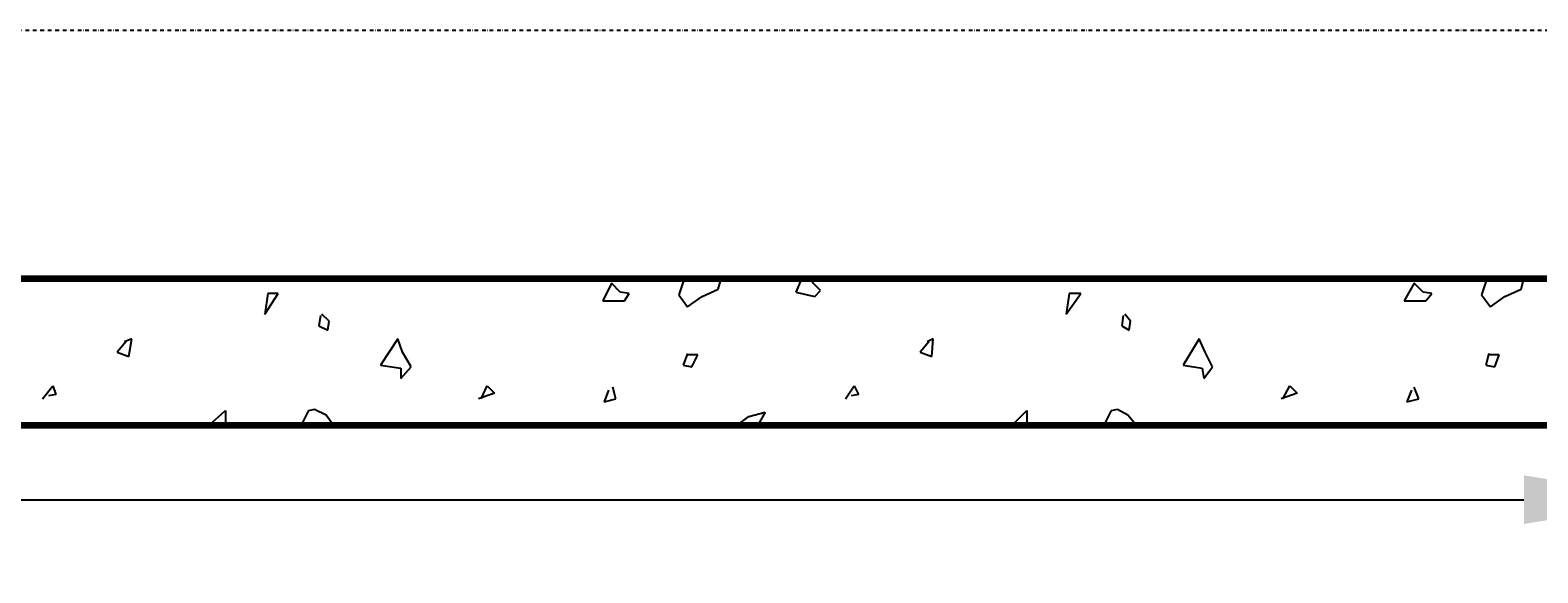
# Model space of a CAD drawing. Header units: millimetres. Extents: x 361 to 67326, y 666 to 56869.
# Tile 22 of 129: x 35255 to 37833, y 13044 to 13971. Entities that reach past the tile are written whole.
import ezdxf

# ---------------------------------------------------------------- set-up
doc = ezdxf.new("R2010")
doc.units = ezdxf.units.MM
doc.linetypes.add('DASHDOT', pattern=[25.4, 12.7, -6.35, 0, -6.35])
for name, color, linetype in [('maat', 1, 'Continuous'), ('stramien', 1, 'DASHDOT'), ('vanarris', 253, 'Continuous')]:
    doc.layers.add(name, color=color, linetype=linetype)
doc.styles.get("Standard").update_dxf_attribs({"font": 'arial.ttf'})
doc.dimstyles.new('Annotative', dxfattribs={"dimscale": 0, "dimtxt": 2, "dimasz": 2.5, "dimexe": 1.25, "dimexo": 0.625, "dimtad": 1, "dimdec": 0, "dimtxsty": 'Standard', "dimcen": 2.5, "dimadec": 0, "dimazin": 0, "dimtfac": 1, "dimtdec": 0, "dimtmove": 0, "dimatfit": 3, "dimfxl": 1, "dimarcsym": 0})

# ---------------------------------------------------------------- blocks, each defined once
blk = doc.blocks.new('*D420')
at = {"layer": 'Defpoints', "color": 0, "transparency": 16777216}
for p in [(30858.9, 13971.2), (38058.9, 13971.2), (38058.9, 13168.9)]:
    blk.add_point(p, dxfattribs=at)
at = {"layer": 'maat', "color": 0, "lineweight": -2, "transparency": 16777216}
for p, q in [((30858.9, 13908.7), (30858.9, 13043.9)), ((38058.9, 13908.7), (38058.9, 13043.9)), ((31108.9, 13168.9), (37808.9, 13168.9))]:
    blk.add_line(p, q, dxfattribs=at)
at = {"layer": 'maat', "color": 0, "transparency": 16777216}
for points in [[(31108.9, 13210.6), (31108.9, 13127.3), (30858.9, 13168.9)], [(37808.9, 13210.6), (37808.9, 13127.3), (38058.9, 13168.9)]]:
    blk.add_solid(points, dxfattribs=at)
at = {"layer": 'maat', "color": 0, "transparency": 16777216, "insert": (34458.9, 13333.6), "char_height": 200, "attachment_point": 5}
blk.add_mtext('7200', dxfattribs=at)

msp = doc.modelspace()

# ---------------------------------------------------------------- linework, layer by layer
at = {"layer": 'stramien', "color": 1, "ltscale": 0.5}
msp.add_lwpolyline([(1736.5, 13971.2), (67326.2, 13971.2)], dxfattribs=at)
at = {"layer": 'vanarris', "lineweight": 90}
for p, q in [((41533.9, 13546.2), (29183.9, 13546.2)), ((28883.9, 13296.2), (41783.9, 13296.2))]:
    msp.add_line(p, q, dxfattribs=at)
at = {"layer": 'vanarris', "lineweight": 25}
for p, q in [((36248.9, 13538.7), (36233.9, 13508.7)), ((36263.9, 13523.7), (36248.9, 13538.7)), ((36371.4, 13541.2), (36363.9, 13518.7)), ((36376.4, 13546.2), (36371.4, 13541.2)), ((36431.4, 13528.7), (36436.4, 13546.2)), ((36573.9, 13546.2), (36563.9, 13523.7)), ((36593.9, 13538.7), (36591.4, 13546.2)), ((36606.4, 13526.2), (36593.9, 13538.7)), ((37621.4, 13538.7), (37603.9, 13508.7)), ((37636.4, 13523.7), (37621.4, 13538.7)), ((37743.9, 13541.2), (37736.4, 13518.7)), ((37748.9, 13546.2), (37743.9, 13541.2)), ((37803.9, 13528.7), (37808.9, 13546.2)), ((35661.4, 13521.2), (35656.4, 13486.2)), ((35656.4, 13486.2), (35678.9, 13521.2)), ((35678.9, 13521.2), (35661.4, 13521.2)), ((36233.9, 13508.7), (36271.4, 13508.7)), ((36278.9, 13521.2), (36263.9, 13523.7)), ((36271.4, 13508.7), (36278.9, 13521.2)), ((36363.9, 13518.7), (36378.9, 13498.7)), ((36378.9, 13498.7), (36403.9, 13516.2)), ((36403.9, 13516.2), (36431.4, 13528.7)), ((36563.9, 13523.7), (36596.4, 13516.2)), ((36596.4, 13516.2), (36606.4, 13526.2)), ((37031.4, 13521.2), (37026.4, 13486.2)), ((37026.4, 13486.2), (37051.4, 13521.2)), ((37051.4, 13521.2), (37031.4, 13521.2)), ((37603.9, 13508.7), (37641.4, 13508.7)), ((37651.4, 13521.2), (37636.4, 13523.7)), ((37641.4, 13508.7), (37651.4, 13521.2)), ((37736.4, 13518.7), (37751.4, 13498.7)), ((37751.4, 13498.7), (37776.4, 13516.2)), ((37776.4, 13516.2), (37803.9, 13528.7)), ((35751.4, 13483.7), (35748.9, 13466.2)), ((35766.4, 13473.7), (35753.9, 13486.2)), ((37123.9, 13483.7), (37121.4, 13466.2)), ((37136.4, 13473.7), (37126.4, 13486.2)), ((35748.9, 13466.2), (35763.9, 13458.7)), ((35763.9, 13458.7), (35766.4, 13473.7)), ((37121.4, 13466.2), (37133.9, 13458.7)), ((37133.9, 13458.7), (37136.4, 13473.7)), ((35418.9, 13438.7), (35403.9, 13421.2)), ((35428.9, 13443.7), (35416.4, 13438.7)), ((35423.9, 13413.7), (35428.9, 13443.7)), ((35883.9, 13443.7), (35853.9, 13398.7)), ((35891.4, 13421.2), (35883.9, 13443.7)), ((36791.4, 13438.7), (36776.4, 13421.2)), ((36798.9, 13443.7), (36788.9, 13438.7)), ((36796.4, 13413.7), (36798.9, 13443.7)), ((37253.9, 13443.7), (37226.4, 13398.7)), ((37263.9, 13421.2), (37253.9, 13443.7)), ((35403.9, 13421.2), (35423.9, 13413.7)), ((35906.4, 13396.2), (35891.4, 13421.2)), ((36378.9, 13418.7), (36371.4, 13398.7)), ((36396.4, 13416.2), (36378.9, 13416.2)), ((36386.4, 13396.2), (36396.4, 13416.2)), ((36776.4, 13421.2), (36796.4, 13413.7)), ((37276.4, 13396.2), (37263.9, 13421.2)), ((37748.9, 13418.7), (37743.9, 13398.7)), ((37766.4, 13416.2), (37748.9, 13416.2)), ((37758.9, 13396.2), (37766.4, 13416.2)), ((35853.9, 13398.7), (35888.9, 13393.7)), ((35888.9, 13376.2), (35906.4, 13396.2)), ((35888.9, 13393.7), (35888.9, 13376.2)), ((36371.4, 13398.7), (36386.4, 13396.2)), ((37226.4, 13398.7), (37258.9, 13393.7)), ((37258.9, 13393.7), (37261.4, 13376.2)), ((37261.4, 13376.2), (37276.4, 13396.2)), ((37743.9, 13398.7), (37758.9, 13396.2)), ((35276.4, 13341.2), (35293.9, 13363.7)), ((35293.9, 13363.7), (35298.9, 13348.7)), ((36026.4, 13341.2), (36036.4, 13363.7)), ((36036.4, 13363.7), (36048.9, 13351.2)), ((36243.9, 13356.2), (36236.4, 13336.2)), ((36256.4, 13341.2), (36251.4, 13361.2)), ((36648.9, 13341.2), (36663.9, 13363.7)), ((36663.9, 13363.7), (36671.4, 13348.7)), ((37396.4, 13341.2), (37408.9, 13363.7)), ((37408.9, 13363.7), (37421.4, 13351.2)), ((37616.4, 13356.2), (37608.9, 13336.2)), ((37628.9, 13341.2), (37621.4, 13361.2)), ((35298.9, 13348.7), (35286.4, 13346.2)), ((36048.9, 13351.2), (36021.4, 13341.2)), ((36236.4, 13336.2), (36256.4, 13341.2)), ((36671.4, 13348.7), (36658.9, 13346.2)), ((37421.4, 13351.2), (37393.9, 13341.2)), ((37608.9, 13336.2), (37628.9, 13341.2)), ((35561.4, 13296.2), (35588.9, 13321.2)), ((35588.9, 13321.2), (35588.9, 13296.2)), ((35718.9, 13296.2), (35731.4, 13321.2)), ((35731.4, 13321.2), (35741.4, 13323.7)), ((35741.4, 13323.7), (35761.4, 13313.7)), ((35761.4, 13313.7), (35773.9, 13296.2)), ((36463.9, 13296.2), (36483.9, 13311.2)), ((36483.9, 13311.2), (36511.4, 13318.7)), ((36511.4, 13318.7), (36498.9, 13296.2)), ((36933.9, 13296.2), (36958.9, 13321.2)), ((36958.9, 13321.2), (36958.9, 13296.2)), ((37091.4, 13296.2), (37103.9, 13321.2)), ((37103.9, 13321.2), (37113.9, 13323.7)), ((37113.9, 13323.7), (37131.4, 13313.7)), ((37131.4, 13313.7), (37146.4, 13296.2))]:
    msp.add_line(p, q, dxfattribs=at)

# ---------------------------------------------------------------- dimensions: what is measured, and where the dimension line sits
at = {"layer": 'maat'}
dim = msp.add_linear_dim(base=(38058.9, 13168.9), p1=(30858.9, 13971.2), p2=(38058.9, 13971.2), dimstyle='Annotative', dxfattribs=at)
dim.commit()
dim.dimension.update_dxf_attribs({"geometry": '*D420', "text_midpoint": (34458.9, 13333.6)})

doc.saveas('drawing.dxf')
